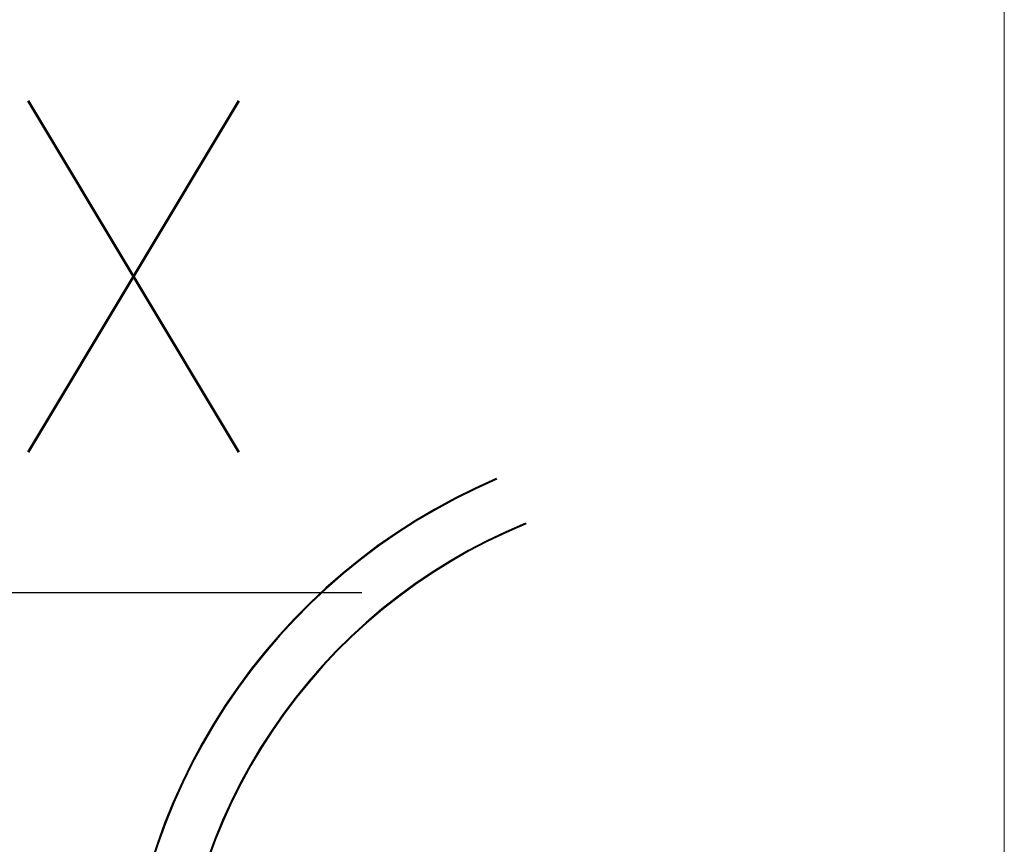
# Model space of a CAD drawing. Header units: millimetres. Extents: x -385852 to 238709, y -99680 to 201840.
# Tile 104 of 175: x 8509 to 8860, y -50502 to -50209. Entities that reach past the tile are written whole.
import ezdxf

# ---------------------------------------------------------------- set-up
doc = ezdxf.new("R2010")
doc.units = ezdxf.units.MM
doc.layers.get('0').update_dxf_attribs({"color": 4})
doc.layers.get('Defpoints').update_dxf_attribs({"color": 8})
for name, color, linetype, lineweight in [('KING_DET_dimension', 3, 'Continuous', 25), ('KING_DET_drawing frame', 7, 'Continuous', 20), ('KING_DET_remainder', 253, 'Continuous', 30)]:
    doc.layers.add(name, color=color, linetype=linetype, lineweight=lineweight)
doc.styles.get("Standard").update_dxf_attribs({"font": 'isocpeur.ttf', "height": 20})
doc.dimstyles.new('Cadkon', dxfattribs={"dimscale": 50, "dimtxt": 2.5, "dimasz": 2.5, "dimexe": 1.768, "dimexo": 5, "dimgap": 1, "dimtad": 1, "dimdec": 4, "dimrnd": 1, "dimdsep": 46, "dimtxsty": 'Standard', "dimblk1": 'OBLIQUE', "dimblk2": 'OBLIQUE', "dimsah": 1, "dimcen": 0.09, "dimadec": 0, "dimazin": 0, "dimtfac": 1, "dimtdec": 4, "dimtmove": 1, "dimatfit": 0, "dimfxl": 0, "dimtolj": 1, "dimtzin": 0, "dimarcsym": 0})

# ---------------------------------------------------------------- blocks, each defined once
blk = doc.blocks.new('vrat-rez')
at = {"layer": 'KING_DET_remainder'}
for centre, radius, start, end in [((284.51, 123.76), 219.03, 113.2179, 179.9923), ((284.51, 123.75), 218.74, 113.2023, 179.9891), ((284.52, 123.79), 200.3, 112.274, 180), ((284.52, 123.79), 200, 112.2574, 180)]:
    blk.add_arc(centre, radius, start, end, dxfattribs=at)
blk = doc.blocks.new('_OBLIQUE')
at = {"color": 0, "linetype": 'ByBlock'}
blk.add_line((-0.5, -0.5), (0.5, 0.5), dxfattribs=at)
blk = doc.blocks.new('*D140')
at = {"layer": 'Defpoints', "color": 0, "transparency": 16777216}
for p in [(8471.86, -50638.45), (8329.86, -50660.45), (8471.86, -50660.45)]:
    blk.add_point(p, dxfattribs=at)
at = {"layer": 'KING_DET_dimension', "color": 0, "lineweight": -2, "transparency": 16777216}
for p, q in [((8400.86, -50638.45), (8468.63, -50412.55)), ((8468.63, -50412.55), (8631.13, -50412.55)), ((8329.86, -50638.45), (8329.86, -50550.05)), ((8471.86, -50638.45), (8471.86, -50550.05)), ((8329.86, -50638.45), (8204.86, -50638.45)), ((8329.86, -50638.45), (8471.86, -50638.45)), ((8329.86, -50638.45), (8471.86, -50638.45)), ((8471.86, -50638.45), (8596.86, -50638.45))]:
    blk.add_line(p, q, dxfattribs=at)
at = {"layer": 'KING_DET_dimension', "color": 0, "lineweight": -2, "transparency": 16777216, "xscale": 125, "yscale": 125, "zscale": 125}
blk.add_blockref('_OBLIQUE', (8329.86, -50638.45), dxfattribs=at)
at = {"layer": 'KING_DET_dimension', "color": 0, "lineweight": -2, "transparency": 16777216, "xscale": 125, "yscale": 125, "zscale": 125, "rotation": 180}
blk.add_blockref('_OBLIQUE', (8471.86, -50638.45), dxfattribs=at)
at = {"layer": 'KING_DET_dimension', "color": 0, "transparency": 16777216, "insert": (8549.88, -50300.05), "char_height": 125, "attachment_point": 5}
blk.add_mtext('\\A1;{\\Fsimplex.shx|c238;X}', dxfattribs=at)

msp = doc.modelspace()

# ---------------------------------------------------------------- linework, layer by layer
at = {"layer": 'KING_DET_drawing frame', "color": 7}
msp.add_lwpolyline([(7960, -49914.99999), (8860, -49914.99999), (8860, -51349.99999), (7960, -51349.99999)], close=True, dxfattribs=at)

# ---------------------------------------------------------------- block references
msp.add_blockref('vrat-rez', (8480.8768, -50697.0516))

# ---------------------------------------------------------------- dimensions: what is measured, and where the dimension line sits
at = {"layer": 'KING_DET_dimension'}
dim = msp.add_linear_dim(base=(8471.86409, -50638.45077), p1=(8329.86409, -50660.44707), p2=(8471.86409, -50660.44707), text='{\\Fsimplex.shx|c238;X}', dimstyle='Cadkon', dxfattribs=at)
dim.commit()
dim.dimension.update_dxf_attribs({"geometry": '*D140', "text_midpoint": (8518.63409, -50300.05077)})

doc.saveas('drawing.dxf')
